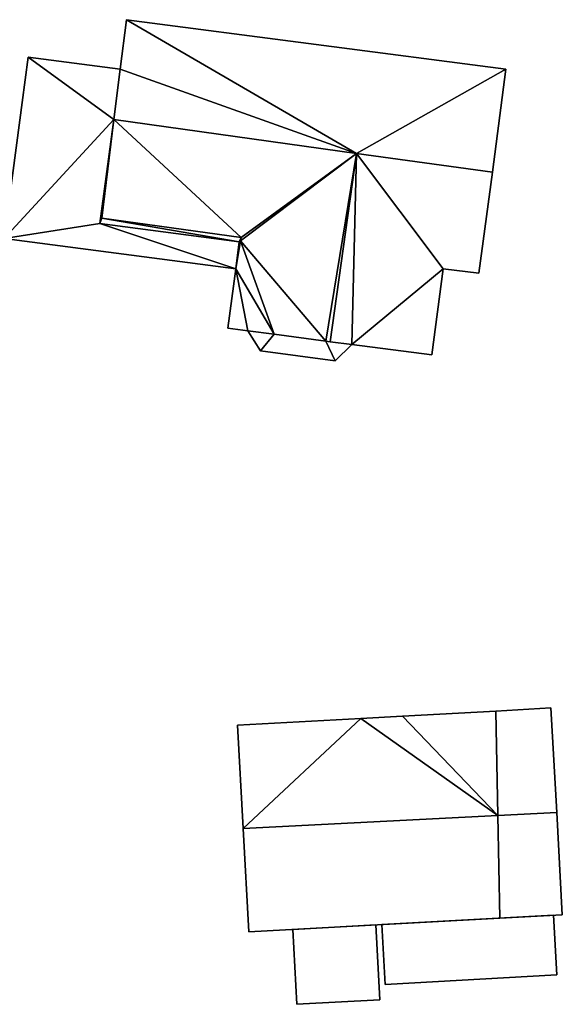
# Model space of a CAD drawing. Header units: inches. Extents: x 92376 to 92599, y 1600251 to 1600367.
# Tile 6 of 9: x 92524 to 92548, y 1600256 to 1600301. Entities that reach past the tile are written whole.
import ezdxf

# ---------------------------------------------------------------- set-up
doc = ezdxf.new("R2010")
doc.units = ezdxf.units.IN
doc.header["$MEASUREMENT"] = 0
doc.layers.add('Bygning', color=10, linetype='Continuous')

msp = doc.modelspace()

# ---------------------------------------------------------------- linework, layer by layer
at = {"layer": 'Bygning', "color": 74, "true_color": 0x55aa00}
for points in [[(92528.328, 1600298.781, 113.91), (92528.621, 1600301.025, 112.39), (92528.621, 1600301.025, 108.623), (92528.328, 1600298.781, 108.338)], [(92528.621, 1600301.025, 112.39), (92545.759, 1600298.783, 112.39), (92545.759, 1600298.783, 108.605), (92528.621, 1600301.025, 108.623)], [(92523.086, 1600291.129, 110.17), (92524.168, 1600299.329, 110.17), (92524.168, 1600299.329, 108.772), (92523.086, 1600291.129, 106.988)], [(92524.168, 1600299.329, 109.81), (92523.086, 1600291.129, 109.81), (92523.086, 1600291.129, 110.56), (92524.168, 1600299.329, 110.56)], [(92524.168, 1600299.329, 109.81), (92523.086, 1600291.129, 109.81), (92523.086, 1600291.129, 110.56), (92524.168, 1600299.329, 110.56)], [(92524.168, 1600299.329, 110.17), (92528.328, 1600298.781, 110.17), (92528.328, 1600298.781, 108.338), (92524.168, 1600299.329, 108.772)], [(92528.328, 1600298.781, 109.81), (92524.168, 1600299.329, 109.81), (92524.168, 1600299.329, 110.56), (92528.328, 1600298.781, 110.56)], [(92528.328, 1600298.781, 109.81), (92524.168, 1600299.329, 109.81), (92524.168, 1600299.329, 110.56), (92528.328, 1600298.781, 110.56)], [(92528.039, 1600296.515, 115.44), (92528.328, 1600298.781, 113.91), (92528.328, 1600298.781, 108.338), (92528.039, 1600296.515, 108.05)], [(92528.328, 1600298.781, 110.17), (92528.039, 1600296.515, 110.193), (92528.039, 1600296.515, 108.05), (92528.328, 1600298.781, 108.338)], [(92545.759, 1600298.783, 112.39), (92545.15, 1600294.125, 115.44), (92545.15, 1600294.125, 107.674), (92545.759, 1600298.783, 108.605)], [(92527.414, 1600291.808, 112.35), (92528.039, 1600296.515, 115.44), (92528.039, 1600296.515, 108.05), (92527.414, 1600291.808, 107.018)], [(92528.039, 1600296.515, 110.193), (92527.414, 1600291.808, 110.24), (92527.414, 1600291.808, 107.018), (92528.039, 1600296.515, 108.05)], [(92528.039, 1600296.515, 115.44), (92527.5, 1600292.046, 112.511), (92527.5, 1600292.046, 112.478)], [(92542.926, 1600289.764, 112.39), (92544.542, 1600289.556, 112.39), (92545.15, 1600294.125, 115.44), (92539.005, 1600294.981, 115.44)], [(92542.926, 1600289.764, 112.39), (92544.542, 1600289.556, 112.39), (92545.15, 1600294.125, 115.44), (92539.005, 1600294.981, 115.44)], [(92545.15, 1600294.125, 115.44), (92544.542, 1600289.556, 112.39), (92544.542, 1600289.556, 106.907), (92545.15, 1600294.125, 107.674)], [(92527.5, 1600292.046, 112.511), (92533.794, 1600291.179, 112.486), (92533.794, 1600291.179, 112.466), (92527.5, 1600292.046, 112.478)], [(92533.709, 1600290.98, 112.35), (92527.414, 1600291.808, 112.35), (92527.414, 1600291.808, 107.018), (92533.709, 1600290.98, 107.025)], [(92527.414, 1600291.808, 110.24), (92533.709, 1600290.98, 110.24), (92533.709, 1600290.98, 107.025), (92527.414, 1600291.808, 107.018)], [(92533.55, 1600289.753, 110.25), (92523.086, 1600291.129, 110.17), (92523.086, 1600291.129, 106.988), (92533.55, 1600289.753, 106.893)], [(92523.086, 1600291.129, 109.81), (92533.55, 1600289.753, 109.81), (92533.55, 1600289.753, 110.56), (92523.086, 1600291.129, 110.56)], [(92523.086, 1600291.129, 109.81), (92533.55, 1600289.753, 109.81), (92533.55, 1600289.753, 110.56), (92523.086, 1600291.129, 110.56)], [(92533.794, 1600291.179, 112.486), (92533.768, 1600291.024, 112.383), (92533.768, 1600291.024, 112.363), (92533.794, 1600291.179, 112.466)], [(92533.709, 1600290.98, 112.35), (92533.768, 1600291.024, 112.384), (92533.55, 1600289.753, 112.36)], [(92533.709, 1600290.98, 112.35), (92533.768, 1600291.024, 112.384), (92533.55, 1600289.753, 112.36)], [(92533.709, 1600290.98, 110.24), (92533.55, 1600289.753, 110.25), (92533.55, 1600289.753, 106.893), (92533.709, 1600290.98, 107.025)], [(92533.55, 1600289.753, 112.36), (92533.709, 1600290.98, 112.35), (92533.709, 1600290.98, 107.025), (92533.55, 1600289.753, 106.893)], [(92533.197, 1600287.07, 112.39), (92533.55, 1600289.753, 112.36), (92533.55, 1600289.753, 106.893), (92533.197, 1600287.07, 106.633)], [(92542.926, 1600289.764, 112.39), (92542.415, 1600285.864, 112.39), (92542.415, 1600285.864, 106.65), (92542.926, 1600289.764, 106.956)], [(92544.542, 1600289.556, 112.39), (92542.926, 1600289.764, 112.39), (92542.926, 1600289.764, 106.956), (92544.542, 1600289.556, 106.907)], [(92534.095, 1600286.949, 112.98), (92533.197, 1600287.07, 112.39), (92533.197, 1600287.07, 106.633), (92534.095, 1600286.949, 106.625)], [(92534.664, 1600286.045, 112.35), (92534.095, 1600286.949, 112.35), (92534.095, 1600286.949, 106.625), (92534.664, 1600286.045, 106.566)], [(92535.292, 1600286.801, 113.77), (92534.095, 1600286.949, 112.98), (92534.095, 1600286.949, 112.35), (92535.292, 1600286.801, 112.88)], [(92535.292, 1600286.801, 112.88), (92534.095, 1600286.949, 112.35), (92534.664, 1600286.045, 112.35)], [(92535.292, 1600286.801, 112.88), (92534.095, 1600286.949, 112.35), (92534.664, 1600286.045, 112.35)], [(92534.664, 1600286.045, 112.35), (92538.046, 1600285.605, 112.35), (92537.626, 1600286.486, 112.88), (92535.292, 1600286.801, 112.88)], [(92534.664, 1600286.045, 112.35), (92538.046, 1600285.605, 112.35), (92537.626, 1600286.486, 112.88), (92535.292, 1600286.801, 112.88)], [(92537.626, 1600286.486, 115.314), (92535.292, 1600286.801, 113.77), (92535.292, 1600286.801, 112.88), (92537.626, 1600286.486, 112.88)], [(92537.816, 1600286.461, 115.44), (92537.626, 1600286.486, 115.314), (92537.626, 1600286.486, 112.88), (92537.816, 1600286.461, 112.794)], [(92538.046, 1600285.605, 112.35), (92538.803, 1600286.338, 112.35), (92537.816, 1600286.461, 112.794), (92537.626, 1600286.486, 112.88)], [(92538.046, 1600285.605, 112.35), (92538.803, 1600286.338, 112.35), (92537.816, 1600286.461, 112.794), (92537.626, 1600286.486, 112.88)], [(92538.803, 1600286.338, 114.79), (92537.816, 1600286.461, 115.44), (92537.816, 1600286.461, 112.794), (92538.803, 1600286.338, 112.35)], [(92538.803, 1600286.338, 112.35), (92538.046, 1600285.605, 112.35), (92538.046, 1600285.605, 106.601), (92538.803, 1600286.338, 106.667)], [(92542.415, 1600285.864, 112.39), (92538.803, 1600286.338, 114.79), (92538.803, 1600286.338, 106.667), (92542.415, 1600285.864, 106.65)], [(92538.046, 1600285.605, 112.35), (92534.664, 1600286.045, 112.35), (92534.664, 1600286.045, 106.566), (92538.046, 1600285.605, 106.601)], [(92541.091, 1600269.524, 108.77), (92545.299, 1600269.756, 108.77), (92545.299, 1600269.756, 105.801), (92541.091, 1600269.524, 105.666)], [(92545.299, 1600269.756, 108.77), (92547.794, 1600269.898, 108.77), (92547.794, 1600269.898, 106.067), (92545.299, 1600269.756, 105.801)], [(92548.054, 1600265.179, 110.65), (92547.794, 1600269.898, 108.77), (92545.299, 1600269.756, 108.77), (92545.391, 1600265.042, 110.65)], [(92548.054, 1600265.179, 110.65), (92547.794, 1600269.898, 108.77), (92545.299, 1600269.756, 108.77), (92545.391, 1600265.042, 110.65)], [(92547.794, 1600269.898, 108.77), (92548.054, 1600265.179, 110.65), (92548.054, 1600265.179, 104.918), (92547.794, 1600269.898, 106.067)], [(92533.627, 1600269.118, 108.77), (92539.208, 1600269.429, 108.77), (92539.208, 1600269.429, 105.701), (92533.627, 1600269.118, 106.204)], [(92539.208, 1600269.429, 108.77), (92541.091, 1600269.524, 108.77), (92541.091, 1600269.524, 105.666), (92539.208, 1600269.429, 105.701)], [(92533.888, 1600264.45, 110.65), (92533.627, 1600269.118, 108.77), (92533.627, 1600269.118, 106.204), (92533.888, 1600264.45, 104.365)], [(92533.888, 1600264.45, 110.65), (92534.139, 1600259.771, 108.8), (92545.481, 1600260.396, 108.78), (92545.391, 1600265.042, 110.65)], [(92533.888, 1600264.45, 110.65), (92534.139, 1600259.771, 108.8), (92545.481, 1600260.396, 108.78), (92545.391, 1600265.042, 110.65)], [(92548.054, 1600265.179, 110.65), (92545.391, 1600265.042, 110.65), (92545.481, 1600260.396, 108.78), (92548.306, 1600260.55, 108.77)], [(92548.054, 1600265.179, 110.65), (92545.391, 1600265.042, 110.65), (92545.481, 1600260.396, 108.78), (92548.306, 1600260.55, 108.77)], [(92548.054, 1600265.179, 110.65), (92548.306, 1600260.55, 108.77), (92548.306, 1600260.55, 103.871), (92548.054, 1600265.179, 104.918)], [(92534.139, 1600259.771, 108.8), (92533.888, 1600264.45, 110.65), (92533.888, 1600264.45, 104.365), (92534.139, 1600259.771, 103.765)], [(92545.481, 1600260.396, 108.78), (92534.139, 1600259.771, 108.8), (92534.139, 1600259.771, 103.765), (92545.481, 1600260.396, 103.866)], [(92540.15, 1600260.1, 106.04), (92547.905, 1600260.529, 106), (92547.905, 1600260.529, 105.65), (92540.15, 1600260.1, 105.69)], [(92540.15, 1600260.1, 106.04), (92547.905, 1600260.529, 106), (92547.905, 1600260.529, 105.65), (92540.15, 1600260.1, 105.69)], [(92540.15, 1600260.1, 106.04), (92540.307, 1600257.395, 105.77), (92548.052, 1600257.824, 105.78), (92547.905, 1600260.529, 106)], [(92540.15, 1600260.1, 106.04), (92540.307, 1600257.395, 105.77), (92548.052, 1600257.824, 105.78), (92547.905, 1600260.529, 106)], [(92548.306, 1600260.55, 108.77), (92545.481, 1600260.396, 108.78), (92545.481, 1600260.396, 103.866), (92548.306, 1600260.55, 103.871)], [(92547.905, 1600260.529, 106), (92548.052, 1600257.824, 105.78), (92548.052, 1600257.824, 105.43), (92547.905, 1600260.529, 105.65)], [(92547.905, 1600260.529, 106), (92548.052, 1600257.824, 105.78), (92548.052, 1600257.824, 105.43), (92547.905, 1600260.529, 105.65)], [(92536.123, 1600259.884, 103.72), (92539.88, 1600260.087, 103.72), (92539.88, 1600260.087, 103.708), (92536.123, 1600259.884, 103.709)], [(92536.123, 1600259.884, 103.72), (92539.88, 1600260.087, 103.72), (92539.88, 1600260.087, 104.47), (92536.123, 1600259.884, 104.47)], [(92536.123, 1600259.884, 103.72), (92539.88, 1600260.087, 103.72), (92539.88, 1600260.087, 104.47), (92536.123, 1600259.884, 104.47)], [(92536.304, 1600256.498, 103.72), (92540.061, 1600256.701, 103.72), (92539.88, 1600260.087, 103.72), (92536.123, 1600259.884, 103.72)], [(92536.304, 1600256.498, 103.72), (92540.061, 1600256.701, 103.72), (92539.88, 1600260.087, 103.72), (92536.123, 1600259.884, 103.72)], [(92536.304, 1600256.498, 103.72), (92536.123, 1600259.884, 103.72), (92536.123, 1600259.884, 103.709), (92536.304, 1600256.498, 103.517)], [(92536.304, 1600256.498, 103.72), (92536.123, 1600259.884, 103.72), (92536.123, 1600259.884, 104.47), (92536.304, 1600256.498, 104.47)], [(92536.304, 1600256.498, 103.72), (92536.123, 1600259.884, 103.72), (92536.123, 1600259.884, 104.47), (92536.304, 1600256.498, 104.47)], [(92539.88, 1600260.087, 103.72), (92540.061, 1600256.701, 103.72), (92540.061, 1600256.701, 103.475), (92539.88, 1600260.087, 103.708)], [(92539.88, 1600260.087, 103.72), (92540.061, 1600256.701, 103.72), (92540.061, 1600256.701, 104.47), (92539.88, 1600260.087, 104.47)], [(92539.88, 1600260.087, 103.72), (92540.061, 1600256.701, 103.72), (92540.061, 1600256.701, 104.47), (92539.88, 1600260.087, 104.47)], [(92540.307, 1600257.395, 105.77), (92540.15, 1600260.1, 106.04), (92540.15, 1600260.1, 105.69), (92540.307, 1600257.395, 105.42)], [(92540.307, 1600257.395, 105.77), (92540.15, 1600260.1, 106.04), (92540.15, 1600260.1, 105.69), (92540.307, 1600257.395, 105.42)], [(92548.052, 1600257.824, 105.78), (92540.307, 1600257.395, 105.77), (92540.307, 1600257.395, 105.42), (92548.052, 1600257.824, 105.43)], [(92548.052, 1600257.824, 105.78), (92540.307, 1600257.395, 105.77), (92540.307, 1600257.395, 105.42), (92548.052, 1600257.824, 105.43)], [(92540.061, 1600256.701, 103.72), (92536.304, 1600256.498, 103.72), (92536.304, 1600256.498, 103.517), (92540.061, 1600256.701, 103.475)], [(92540.061, 1600256.701, 103.72), (92536.304, 1600256.498, 103.72), (92536.304, 1600256.498, 104.47), (92540.061, 1600256.701, 104.47)], [(92540.061, 1600256.701, 103.72), (92536.304, 1600256.498, 103.72), (92536.304, 1600256.498, 104.47), (92540.061, 1600256.701, 104.47)]]:
    msp.add_3dface(points, dxfattribs=at)

# ---------------------------------------------------------------- meshes
mesh = msp.add_polyface(dxfattribs=at)
corners = [(92528.039, 1600296.515, 115.44), (92539.005, 1600294.981, 115.44), (92528.328, 1600298.781, 113.91), (92545.15, 1600294.125, 115.44), (92545.759, 1600298.783, 112.39), (92528.621, 1600301.025, 112.39)]
mesh.append_faces([[corners[k] for k in face] for face in [(5, 1, 4), (2, 1, 5), (1, 3, 4), (0, 1, 2)]])
mesh = msp.add_polyface(dxfattribs=at)
corners = [(92528.039, 1600296.515, 115.44), (92539.005, 1600294.981, 115.44), (92528.328, 1600298.781, 113.91), (92545.15, 1600294.125, 115.44), (92545.759, 1600298.783, 112.39), (92528.621, 1600301.025, 112.39)]
mesh.append_faces([[corners[k] for k in face] for face in [(5, 1, 4), (2, 1, 5), (1, 3, 4), (0, 1, 2)]])
mesh = msp.add_polyface(dxfattribs=at)
corners = [(92523.086, 1600291.129, 110.17), (92533.55, 1600289.753, 110.25), (92527.414, 1600291.808, 110.24), (92533.709, 1600290.98, 110.24), (92528.039, 1600296.515, 110.193), (92524.168, 1600299.329, 110.17), (92528.328, 1600298.781, 110.17)]
mesh.append_faces([[corners[k] for k in face] for face in [(4, 0, 2), (4, 6, 5), (4, 5, 0), (1, 3, 2), (0, 1, 2)]])
mesh = msp.add_polyface(dxfattribs=at)
corners = [(92523.086, 1600291.129, 110.17), (92533.55, 1600289.753, 110.25), (92527.414, 1600291.808, 110.24), (92533.709, 1600290.98, 110.24), (92528.039, 1600296.515, 110.193), (92524.168, 1600299.329, 110.17), (92528.328, 1600298.781, 110.17)]
mesh.append_faces([[corners[k] for k in face] for face in [(4, 0, 2), (4, 6, 5), (4, 5, 0), (1, 3, 2), (0, 1, 2)]])
mesh = msp.add_polyface(dxfattribs=at)
corners = [(92523.086, 1600291.129, 109.81), (92533.55, 1600289.753, 109.81), (92527.414, 1600291.808, 109.81), (92533.709, 1600290.98, 109.81), (92528.039, 1600296.515, 109.81), (92524.168, 1600299.329, 109.81), (92528.328, 1600298.781, 109.81)]
mesh.append_faces([[corners[k] for k in face] for face in [(4, 0, 2), (4, 6, 5), (4, 5, 0), (1, 3, 2), (0, 1, 2)]])
mesh = msp.add_polyface(dxfattribs=at)
corners = [(92523.086, 1600291.129, 109.81), (92533.55, 1600289.753, 109.81), (92527.414, 1600291.808, 109.81), (92533.709, 1600290.98, 109.81), (92528.039, 1600296.515, 109.81), (92524.168, 1600299.329, 109.81), (92528.328, 1600298.781, 109.81)]
mesh.append_faces([[corners[k] for k in face] for face in [(4, 0, 2), (4, 6, 5), (4, 5, 0), (1, 3, 2), (0, 1, 2)]])
mesh = msp.add_polyface(dxfattribs=at)
corners = [(92533.794, 1600291.179, 112.487), (92528.039, 1600296.515, 115.44), (92527.5, 1600292.046, 112.478), (92533.768, 1600291.024, 112.384), (92539.005, 1600294.981, 115.44)]
mesh.append_faces([[corners[k] for k in face] for face in [(0, 4, 1), (3, 4, 0), (0, 1, 2)]])
mesh = msp.add_polyface(dxfattribs=at)
corners = [(92533.794, 1600291.179, 112.487), (92528.039, 1600296.515, 115.44), (92527.5, 1600292.046, 112.478), (92533.768, 1600291.024, 112.384), (92539.005, 1600294.981, 115.44)]
mesh.append_faces([[corners[k] for k in face] for face in [(0, 4, 1), (3, 4, 0), (0, 1, 2)]])
mesh = msp.add_polyface(dxfattribs=at)
corners = [(92537.816, 1600286.461, 115.44), (92539.005, 1600294.981, 115.44), (92537.626, 1600286.486, 115.314), (92533.197, 1600287.07, 112.39), (92534.095, 1600286.949, 112.98), (92533.55, 1600289.753, 112.36), (92535.292, 1600286.801, 113.77), (92533.768, 1600291.024, 112.384)]
mesh.append_faces([[corners[k] for k in face] for face in [(5, 6, 7), (2, 1, 7), (6, 2, 7), (4, 6, 5), (3, 4, 5), (0, 1, 2)]])
mesh = msp.add_polyface(dxfattribs=at)
corners = [(92537.816, 1600286.461, 115.44), (92539.005, 1600294.981, 115.44), (92537.626, 1600286.486, 115.314), (92533.197, 1600287.07, 112.39), (92534.095, 1600286.949, 112.98), (92533.55, 1600289.753, 112.36), (92535.292, 1600286.801, 113.77), (92533.768, 1600291.024, 112.384)]
mesh.append_faces([[corners[k] for k in face] for face in [(5, 6, 7), (2, 1, 7), (6, 2, 7), (4, 6, 5), (3, 4, 5), (0, 1, 2)]])
mesh = msp.add_polyface(dxfattribs=at)
corners = [(92538.803, 1600286.338, 114.79), (92542.926, 1600289.764, 112.39), (92539.005, 1600294.981, 115.44), (92537.816, 1600286.461, 115.44), (92542.415, 1600285.864, 112.39)]
mesh.append_faces([[corners[k] for k in face] for face in [(4, 1, 0), (2, 3, 0), (0, 1, 2)]])
mesh = msp.add_polyface(dxfattribs=at)
corners = [(92538.803, 1600286.338, 114.79), (92542.926, 1600289.764, 112.39), (92539.005, 1600294.981, 115.44), (92537.816, 1600286.461, 115.44), (92542.415, 1600285.864, 112.39)]
mesh.append_faces([[corners[k] for k in face] for face in [(4, 1, 0), (2, 3, 0), (0, 1, 2)]])
mesh = msp.add_polyface(dxfattribs=at)
corners = [(92527.414, 1600291.808, 112.35), (92533.709, 1600290.98, 112.35), (92527.5, 1600292.046, 112.511), (92533.794, 1600291.179, 112.486), (92533.768, 1600291.024, 112.383)]
mesh.append_faces([[corners[k] for k in face] for face in [(1, 4, 3), (2, 1, 3), (0, 1, 2)]])
mesh = msp.add_polyface(dxfattribs=at)
corners = [(92527.414, 1600291.808, 112.35), (92533.709, 1600290.98, 112.35), (92527.5, 1600292.046, 112.511), (92533.794, 1600291.179, 112.486), (92533.768, 1600291.024, 112.383)]
mesh.append_faces([[corners[k] for k in face] for face in [(1, 4, 3), (2, 1, 3), (0, 1, 2)]])
mesh = msp.add_polyface(dxfattribs=at)
corners = [(92539.208, 1600269.429, 108.77), (92533.888, 1600264.45, 110.65), (92545.391, 1600265.042, 110.65), (92545.299, 1600269.756, 108.77), (92541.091, 1600269.524, 108.77), (92533.627, 1600269.118, 108.77)]
mesh.append_faces([[corners[k] for k in face] for face in [(0, 2, 4), (0, 5, 1), (2, 3, 4), (0, 1, 2)]])
mesh = msp.add_polyface(dxfattribs=at)
corners = [(92539.208, 1600269.429, 108.77), (92533.888, 1600264.45, 110.65), (92545.391, 1600265.042, 110.65), (92545.299, 1600269.756, 108.77), (92541.091, 1600269.524, 108.77), (92533.627, 1600269.118, 108.77)]
mesh.append_faces([[corners[k] for k in face] for face in [(0, 2, 4), (0, 5, 1), (2, 3, 4), (0, 1, 2)]])

doc.saveas('drawing.dxf')
